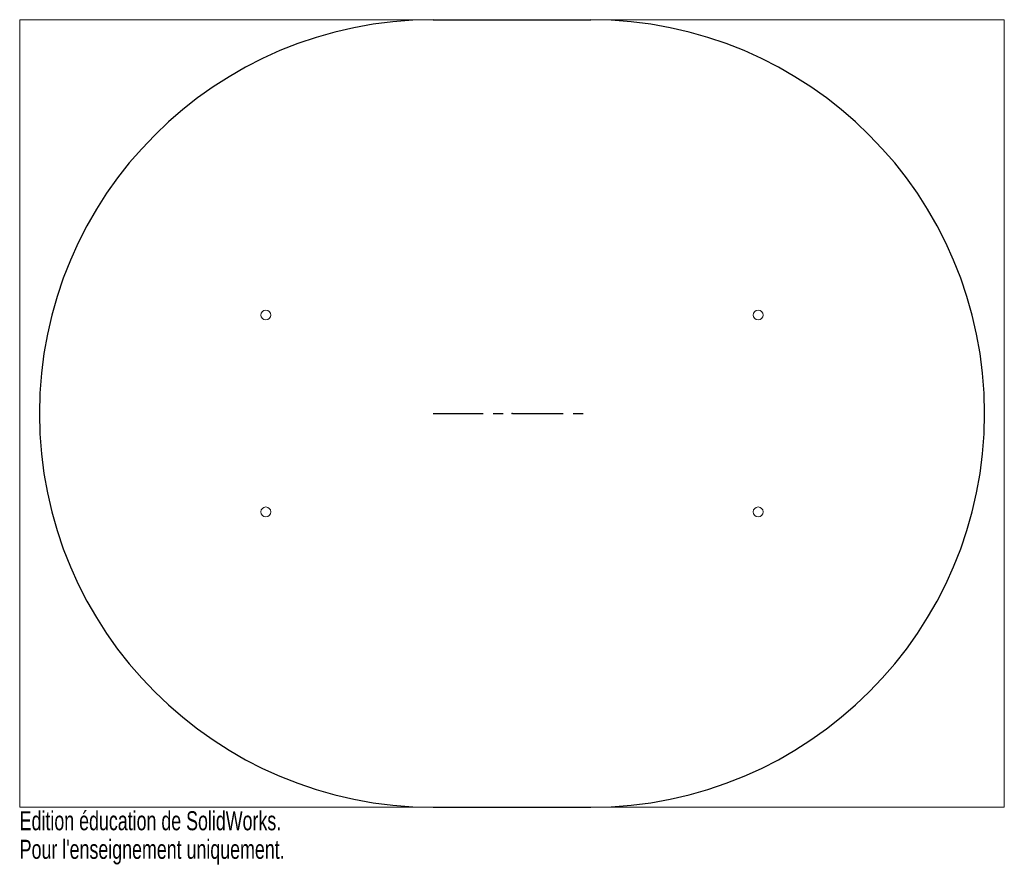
# Model space of a CAD drawing. Header units: millimetres. Extents: x -125 to 125, y -115 to 100.
import ezdxf

# ---------------------------------------------------------------- set-up
doc = ezdxf.new("R2010")
doc.units = ezdxf.units.MM
doc.header["$PDSIZE"] = -1
doc.linetypes.add('CENTERX2', pattern=[20.32, 12.7, -2.54, 2.54, -2.54])
doc.styles.add('SLDTEXTSTYLE0', font='TXT', dxfattribs={"width": 0.7})

msp = doc.modelspace()

# ---------------------------------------------------------------- linework, layer by layer
at = {"color": 7, "linetype": 'Continuous', "lineweight": 15}
for p, q in [((-125, 100), (125, 100)), ((-125, -100), (-125, 100)), ((125, -100), (125, 100)), ((-125, -100), (125, -100))]:
    msp.add_line(p, q, dxfattribs=at)
at = {"color": 7, "linetype": 'Continuous'}
for p, q in [((-20, 100), (20, 100)), ((-20, -100), (20, -100))]:
    msp.add_line(p, q, dxfattribs=at)
at = {"color": 7, "linetype": 'CENTERX2'}
msp.add_line((-20, 0), (20, 0), dxfattribs=at)
at = {"color": 7, "linetype": 'Continuous', "lineweight": 15}
for centre in [(-62.5, 25), (62.5, 25), (-62.5, -25), (62.5, -25)]:
    msp.add_circle(centre, 1.25, dxfattribs=at)
at = {"color": 7, "linetype": 'Continuous'}
for centre, start, end in [((-20, 0), 90, 270), ((20, 0), 270, 90)]:
    msp.add_arc(centre, 100, start, end, dxfattribs=at)
msp.add_point((0, 0), dxfattribs=at)

# ---------------------------------------------------------------- texts
at = {"color": 7, "linetype": 'Continuous', "char_height": 4.8336, "attachment_point": 1, "style": 'SLDTEXTSTYLE0'}
for s, insert in [('Edition éducation de SolidWorks.', (-125, -101.02)), ("Pour l'enseignement uniquement.", (-125, -108.27))]:
    msp.add_mtext(s, dxfattribs=dict(at, insert=insert))

doc.saveas('drawing.dxf')
